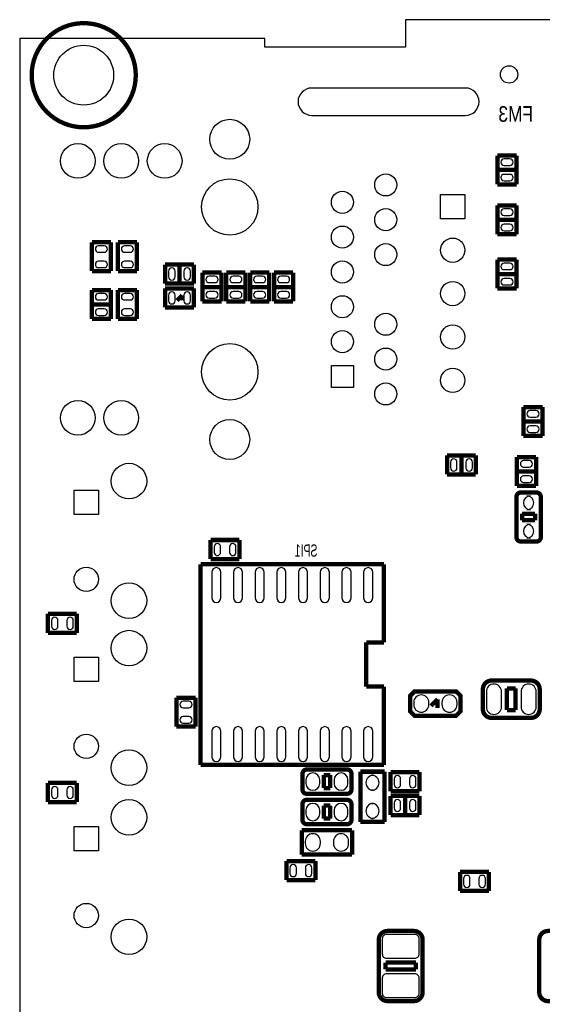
# Model space of a CAD drawing. Extents: x 0 to 181, y -28 to 74.
# Tile 2 of 13: x 0 to 31, y 16 to 74. Entities that reach past the tile are written whole.
import ezdxf
from ezdxf.enums import TextEntityAlignment as Align

# ---------------------------------------------------------------- set-up
doc = ezdxf.new("R2010")
doc.units = 0
doc.layers.add('DXF_BOT', color=7, linetype='CONTINUOUS')

msp = doc.modelspace()

# ---------------------------------------------------------------- linework, layer by layer
at = {"layer": 'DXF_BOT'}
for points in [[(0.040386, 5.266182), (6.040374, 5.266182), (6.040374, 1.066292), (13.640308, 1.066292), (13.640308, 0.066294), (167.140382, 0.066294), (167.140382, 3.316224, -0.414214), (168.14038, 4.316222), (179.83327, 4.316222, 0.199006), (180.186838, 4.46278), (180.493924, 4.769866, 0.198726), (180.640228, 5.123434), (180.640228, 68.509134, 0.198726), (180.493924, 68.862702), (180.186838, 69.169788, 0.199006), (179.83327, 69.316346), (168.14038, 69.316346, -0.414214), (167.140382, 70.316344), (167.140382, 73.566274), (22.64029, 73.566274), (22.64029, 71.966328), (14.400276, 71.966328), (14.400276, 72.4662), (0.040386, 72.4662)], [(26.14041, 67.966336, 1), (26.14041, 69.566282), (17.140428, 69.566282, 1), (17.140428, 67.966336)], [(28.4099, 65.029588), (28.7401, 65.029588, 1), (28.7401, 65.410588), (28.4099, 65.410588, 1)], [(28.4099, 64.129412), (28.7401, 64.129412, 1), (28.7401, 64.510412), (28.4099, 64.510412, 1)], [(28.4099, 62.108588), (28.7401, 62.108588, 1), (28.7401, 62.489588), (28.4099, 62.489588, 1)], [(28.4099, 61.208412), (28.7401, 61.208412, 1), (28.7401, 61.589412), (28.4099, 61.589412, 1)], [(4.9911, 60.330588), (4.6609, 60.330588, 1), (4.6609, 59.949588), (4.9911, 59.949588, 1)], [(6.5151, 60.330588), (6.1849, 60.330588, 1), (6.1849, 59.949588), (6.5151, 59.949588, 1)], [(4.9911, 59.430412), (4.6609, 59.430412, 1), (4.6609, 59.049412), (4.9911, 59.049412, 1)], [(6.5151, 59.430412), (6.1849, 59.430412, 1), (6.1849, 59.049412), (6.5151, 59.049412, 1)], [(9.138412, 58.5089), (9.138412, 58.8391, 1), (8.757412, 58.8391), (8.757412, 58.5089, 1)], [(10.038588, 58.5089), (10.038588, 58.8391, 1), (9.657588, 58.8391), (9.657588, 58.5089, 1)], [(28.7401, 59.314588), (28.4099, 59.314588, 1), (28.4099, 58.933588), (28.7401, 58.933588, 1)], [(11.1379, 58.171588), (11.4681, 58.171588, 1), (11.4681, 58.552588), (11.1379, 58.552588, 1)], [(12.5349, 58.171588), (12.8651, 58.171588, 1), (12.8651, 58.552588), (12.5349, 58.552588, 1)], [(13.9319, 58.171588), (14.2621, 58.171588, 1), (14.2621, 58.552588), (13.9319, 58.552588, 1)], [(15.3289, 58.171588), (15.6591, 58.171588, 1), (15.6591, 58.552588), (15.3289, 58.552588, 1)], [(28.7401, 58.414412), (28.4099, 58.414412, 1), (28.4099, 58.033412), (28.7401, 58.033412, 1)], [(11.1379, 57.271412), (11.4681, 57.271412, 1), (11.4681, 57.652412), (11.1379, 57.652412, 1)], [(12.5349, 57.271412), (12.8651, 57.271412, 1), (12.8651, 57.652412), (12.5349, 57.652412, 1)], [(13.9319, 57.271412), (14.2621, 57.271412, 1), (14.2621, 57.652412), (13.9319, 57.652412, 1)], [(15.3289, 57.271412), (15.6591, 57.271412, 1), (15.6591, 57.652412), (15.3289, 57.652412, 1)], [(4.9911, 57.536588), (4.6609, 57.536588, 1), (4.6609, 57.155588), (4.9911, 57.155588, 1)], [(6.1849, 57.155588), (6.5151, 57.155588, 1), (6.5151, 57.536588), (6.1849, 57.536588, 1)], [(9.138412, 57.1119), (9.138412, 57.4421, 1), (8.757412, 57.4421), (8.757412, 57.1119, 1)], [(10.038588, 57.1119), (10.038588, 57.4421, 1), (9.657588, 57.4421), (9.657588, 57.1119, 1)], [(4.9911, 56.636412), (4.6609, 56.636412, 1), (4.6609, 56.255412), (4.9911, 56.255412, 1)], [(6.1849, 56.255412), (6.5151, 56.255412, 1), (6.5151, 56.636412), (6.1849, 56.636412, 1)], [(30.2641, 50.678588), (29.9339, 50.678588, 1), (29.9339, 50.297588), (30.2641, 50.297588, 1)], [(30.2641, 49.778412), (29.9339, 49.778412, 1), (29.9339, 49.397412), (30.2641, 49.397412, 1)], [(25.267412, 47.6631), (25.267412, 47.3329, 1), (25.648412, 47.3329), (25.648412, 47.6631, 1)], [(26.167588, 47.6631), (26.167588, 47.3329, 1), (26.548588, 47.3329), (26.548588, 47.6631, 1)], [(29.8831, 47.757588), (29.5529, 47.757588, 1), (29.5529, 47.376588), (29.8831, 47.376588, 1)], [(29.8831, 46.857412), (29.5529, 46.857412, 1), (29.5529, 46.476412), (29.8831, 46.476412, 1)], [(29.9466, 44.8691), (29.7434, 44.8691, 1), (29.7434, 45.6819), (29.9466, 45.6819, 1)], [(29.9466, 43.2181), (29.7434, 43.2181, 1), (29.7434, 44.0309), (29.9466, 44.0309, 1)], [(11.805412, 42.3799), (11.805412, 42.7101, 1), (11.424412, 42.7101), (11.424412, 42.3799, 1)], [(12.705588, 42.3799), (12.705588, 42.7101, 1), (12.324588, 42.7101), (12.324588, 42.3799, 1)], [(11.2903, 41.21785), (11.2903, 39.71925, 1), (11.8237, 39.71925), (11.8237, 41.21785, 1)], [(12.5603, 41.21785), (12.5603, 39.71925, 1), (13.0937, 39.71925), (13.0937, 41.21785, 1)], [(13.8303, 41.21785), (13.8303, 39.71925, 1), (14.3637, 39.71925), (14.3637, 41.21785, 1)], [(15.1003, 41.21785), (15.1003, 39.71925, 1), (15.6337, 39.71925), (15.6337, 41.21785, 1)], [(16.3703, 41.21785), (16.3703, 39.71925, 1), (16.9037, 39.71925), (16.9037, 41.21785, 1)], [(17.6403, 41.21785), (17.6403, 39.71925, 1), (18.1737, 39.71925), (18.1737, 41.21785, 1)], [(18.9103, 41.21785), (18.9103, 39.71925, 1), (19.4437, 39.71925), (19.4437, 41.21785, 1)], [(20.1803, 41.21785), (20.1803, 39.71925, 1), (20.7137, 39.71925), (20.7137, 41.21785, 1)], [(2.280412, 38.0619), (2.280412, 38.3921, 1), (1.899412, 38.3921), (1.899412, 38.0619, 1)], [(3.180588, 38.0619), (3.180588, 38.3921, 1), (2.799588, 38.3921), (2.799588, 38.0619, 1)], [(27.3685, 34.2265), (27.3685, 33.3375, 1), (28.2575, 33.3375), (28.2575, 34.2265, 1)], [(29.4005, 34.2265), (29.4005, 33.3375, 1), (30.2895, 33.3375), (30.2895, 34.2265, 1)], [(24.003, 33.4645), (24.003, 33.5915, 1), (23.114, 33.5915), (23.114, 33.4645, 1)], [(25.654, 33.4645), (25.654, 33.5915, 1), (24.765, 33.5915), (24.765, 33.4645, 1)], [(9.6139, 33.279588), (9.9441, 33.279588, 1), (9.9441, 33.660588), (9.6139, 33.660588, 1)], [(9.6139, 32.379412), (9.9441, 32.379412, 1), (9.9441, 32.760412), (9.6139, 32.760412, 1)], [(11.2903, 31.90875), (11.2903, 30.41015, 1), (11.8237, 30.41015), (11.8237, 31.90875, 1)], [(12.5603, 31.90875), (12.5603, 30.41015, 1), (13.0937, 30.41015), (13.0937, 31.90875, 1)], [(13.8303, 31.90875), (13.8303, 30.41015, 1), (14.3637, 30.41015), (14.3637, 31.90875, 1)], [(15.1003, 31.90875), (15.1003, 30.41015, 1), (15.6337, 30.41015), (15.6337, 31.90875, 1)], [(16.3703, 31.90875), (16.3703, 30.41015, 1), (16.9037, 30.41015), (16.9037, 31.90875, 1)], [(17.6403, 31.90875), (17.6403, 30.41015, 1), (18.1737, 30.41015), (18.1737, 31.90875, 1)], [(18.9103, 31.90875), (18.9103, 30.41015, 1), (19.4437, 30.41015), (19.4437, 31.90875, 1)], [(20.1803, 31.90875), (20.1803, 30.41015, 1), (20.7137, 30.41015), (20.7137, 31.90875, 1)], [(17.6149, 28.8544), (17.6149, 29.0576, 1), (16.8021, 29.0576), (16.8021, 28.8544, 1)], [(19.2659, 28.8544), (19.2659, 29.0576, 1), (18.4531, 29.0576), (18.4531, 28.8544, 1)], [(20.7645, 28.448), (20.6375, 28.448, 1), (20.6375, 29.337), (20.7645, 29.337, 1)], [(22.346412, 28.7909), (22.346412, 29.1211, 1), (21.965412, 29.1211), (21.965412, 28.7909, 1)], [(23.246588, 28.7909), (23.246588, 29.1211, 1), (22.865588, 29.1211), (22.865588, 28.7909, 1)], [(2.280412, 28.1559), (2.280412, 28.4861, 1), (1.899412, 28.4861), (1.899412, 28.1559, 1)], [(3.180588, 28.1559), (3.180588, 28.4861, 1), (2.799588, 28.4861), (2.799588, 28.1559, 1)], [(17.6149, 27.0764), (17.6149, 27.2796, 1), (16.8021, 27.2796), (16.8021, 27.0764, 1)], [(19.2659, 27.0764), (19.2659, 27.2796, 1), (18.4531, 27.2796), (18.4531, 27.0764, 1)], [(20.7645, 26.797), (20.6375, 26.797, 1), (20.6375, 27.686), (20.7645, 27.686, 1)], [(21.965412, 27.7241), (21.965412, 27.3939, 1), (22.346412, 27.3939), (22.346412, 27.7241, 1)], [(22.865588, 27.7241), (22.865588, 27.3939, 1), (23.246588, 27.3939), (23.246588, 27.7241, 1)], [(17.653, 25.3365), (17.653, 25.4635, 1), (16.764, 25.4635), (16.764, 25.3365, 1)], [(19.304, 25.3365), (19.304, 25.4635, 1), (18.415, 25.4635), (18.415, 25.3365, 1)], [(15.869412, 23.9141), (15.869412, 23.5839, 1), (16.250412, 23.5839), (16.250412, 23.9141, 1)], [(16.769588, 23.9141), (16.769588, 23.5839, 1), (17.150588, 23.5839), (17.150588, 23.9141, 1)], [(26.410412, 22.9489), (26.410412, 23.2791, 1), (26.029412, 23.2791), (26.029412, 22.9489, 1)], [(27.310588, 22.9489), (27.310588, 23.2791, 1), (26.929588, 23.2791), (26.929588, 22.9489, 1)], [(23.4315, 18.866612), (23.4315, 19.755612, 0.414214), (23.1775, 20.009612), (21.5265, 20.009612, 0.414214), (21.2725, 19.755612), (21.2725, 18.866612, 0.414214), (21.5265, 18.612612), (23.1775, 18.612612, 0.414214), (23.4315, 18.866612)], [(23.4315, 16.566388), (23.4315, 17.455388, 0.414214), (23.1775, 17.709388), (21.5265, 17.709388, 0.414214), (21.2725, 17.455388), (21.2725, 16.566388, 0.414214), (21.5265, 16.312388), (23.1775, 16.312388, 0.414214), (23.4315, 16.566388)]]:
    msp.add_lwpolyline(points, format="xyb", close=True, dxfattribs=at)
at = {"layer": 'DXF_BOT', "const_width": 0.254}
for points in [[(6.838188, 70.31609, 1), (0.742188, 70.31609, 1)], [(30.3022, 43.0149), (29.3878, 43.0149, -0.414214), (29.1338, 43.2689), (29.1338, 45.6311, -0.414214), (29.3878, 45.8851), (30.3022, 45.8851, -0.414214), (30.5562, 45.6311), (30.5562, 43.2689, -0.414214), (30.3022, 43.0149)], [(30.4927, 33.1978), (30.4927, 34.3662, 0.414214), (29.9847, 34.8742), (27.6733, 34.8742, 0.414214), (27.1653, 34.3662), (27.1653, 33.1978, 0.414214), (27.6733, 32.6898), (29.9847, 32.6898, 0.414214), (30.4927, 33.1978)], [(19.4691, 29.4132), (19.4691, 28.4988, -0.414214), (19.2151, 28.2448), (16.8529, 28.2448, -0.414214), (16.5989, 28.4988), (16.5989, 29.4132, -0.414214), (16.8529, 29.6672), (19.2151, 29.6672, -0.414214), (19.4691, 29.4132)], [(19.4691, 27.6352), (19.4691, 26.7208, -0.414214), (19.2151, 26.4668), (16.8529, 26.4668, -0.414214), (16.5989, 26.7208), (16.5989, 27.6352, -0.414214), (16.8529, 27.8892), (19.2151, 27.8892, -0.414214), (19.4691, 27.6352)], [(21.5773, 16.109188), (23.1267, 16.109188, 0.414214), (23.6347, 16.617188), (23.6347, 19.704812, 0.414214), (23.1267, 20.212812), (21.5773, 20.212812, 0.414214), (21.0693, 19.704812), (21.0693, 16.617188, 0.414214), (21.5773, 16.109188)], [(30.9753, 16.109188), (32.5247, 16.109188, 0.414214), (33.0327, 16.617188), (33.0327, 19.704812, 0.414214), (32.5247, 20.212812), (30.9753, 20.212812, 0.414214), (30.4673, 19.704812), (30.4673, 16.617188, 0.414214), (30.9753, 16.109188)]]:
    msp.add_lwpolyline(points, format="xyb", close=True, dxfattribs=at)
for points in [[(28.0162, 65.613788), (28.0162, 63.926212)], [(29.1338, 65.613788), (28.0162, 65.613788)], [(29.1338, 63.926212), (29.1338, 65.613788)], [(29.1338, 64.77), (28.0162, 64.77)], [(28.0162, 63.926212), (29.1338, 63.926212)], [(28.0162, 62.692788), (28.0162, 61.005212)], [(29.1338, 62.692788), (28.0162, 62.692788)], [(29.1338, 61.005212), (29.1338, 62.692788)], [(29.1338, 61.849), (28.0162, 61.849)], [(28.0162, 61.005212), (29.1338, 61.005212)], [(4.2672, 60.533788), (4.2672, 58.846212)], [(5.3848, 60.533788), (4.2672, 60.533788)], [(5.3848, 58.846212), (5.3848, 60.533788)], [(5.7912, 60.533788), (5.7912, 58.846212)], [(6.9088, 60.533788), (5.7912, 60.533788)], [(6.9088, 58.846212), (6.9088, 60.533788)], [(29.1338, 59.517788), (28.0162, 59.517788)], [(28.0162, 59.517788), (28.0162, 57.830212)], [(29.1338, 57.830212), (29.1338, 59.517788)], [(4.2672, 58.846212), (5.3848, 58.846212)], [(5.7912, 58.846212), (6.9088, 58.846212)], [(8.554212, 59.2328), (8.554212, 58.1152)], [(10.241788, 59.2328), (8.554212, 59.2328)], [(9.398, 59.2328), (9.398, 58.1152)], [(10.241788, 58.1152), (10.241788, 59.2328)], [(10.7442, 58.755788), (10.7442, 57.068212)], [(11.8618, 58.755788), (10.7442, 58.755788)], [(11.8618, 57.068212), (11.8618, 58.755788)], [(12.1412, 58.755788), (12.1412, 57.068212)], [(13.2588, 58.755788), (12.1412, 58.755788)], [(13.2588, 57.068212), (13.2588, 58.755788)], [(13.5382, 58.755788), (13.5382, 57.068212)], [(14.6558, 58.755788), (13.5382, 58.755788)], [(14.6558, 57.068212), (14.6558, 58.755788)], [(14.9352, 58.755788), (14.9352, 57.068212)], [(16.0528, 58.755788), (14.9352, 58.755788)], [(16.0528, 57.068212), (16.0528, 58.755788)], [(28.0162, 58.674), (29.1338, 58.674)], [(8.554212, 58.1152), (10.241788, 58.1152)], [(5.3848, 57.739788), (4.2672, 57.739788)], [(4.2672, 57.739788), (4.2672, 56.052212)], [(5.3848, 56.052212), (5.3848, 57.739788)], [(5.7912, 57.739788), (5.7912, 56.052212)], [(6.9088, 57.739788), (5.7912, 57.739788)], [(6.9088, 56.052212), (6.9088, 57.739788)], [(10.241788, 57.8358), (8.554212, 57.8358)], [(8.554212, 57.8358), (8.554212, 56.7182)], [(10.241788, 56.7182), (10.241788, 57.8358)], [(11.8618, 57.912), (10.7442, 57.912)], [(13.2588, 57.912), (12.1412, 57.912)], [(14.6558, 57.912), (13.5382, 57.912)], [(16.0528, 57.912), (14.9352, 57.912)], [(28.0162, 57.830212), (29.1338, 57.830212)], [(9.247886, 57.126886), (9.548114, 57.427114)], [(9.548114, 57.427114), (9.548114, 57.126886)], [(10.7442, 57.068212), (11.8618, 57.068212)], [(12.1412, 57.068212), (13.2588, 57.068212)], [(13.5382, 57.068212), (14.6558, 57.068212)], [(14.9352, 57.068212), (16.0528, 57.068212)], [(4.2672, 56.896), (5.3848, 56.896)], [(8.554212, 56.7182), (10.241788, 56.7182)], [(4.2672, 56.052212), (5.3848, 56.052212)], [(5.7912, 56.052212), (6.9088, 56.052212)], [(30.6578, 50.881788), (29.5402, 50.881788)], [(29.5402, 50.881788), (29.5402, 49.194212)], [(30.6578, 49.194212), (30.6578, 50.881788)], [(29.5402, 50.038), (30.6578, 50.038)], [(29.5402, 49.194212), (30.6578, 49.194212)], [(25.064212, 48.0568), (25.064212, 46.9392)], [(26.751788, 48.0568), (25.064212, 48.0568)], [(25.908, 46.9392), (25.908, 48.0568)], [(26.751788, 46.9392), (26.751788, 48.0568)], [(30.2768, 47.960788), (29.1592, 47.960788)], [(29.1592, 47.960788), (29.1592, 46.273212)], [(30.2768, 46.273212), (30.2768, 47.960788)], [(25.064212, 46.9392), (26.751788, 46.9392)], [(29.1592, 47.117), (30.2768, 47.117)], [(29.1592, 46.273212), (30.2768, 46.273212)], [(29.464, 44.6405), (29.464, 44.2595)], [(30.226, 44.6405), (29.464, 44.6405)], [(30.226, 44.2595), (30.226, 44.6405)], [(29.464, 44.2595), (30.226, 44.2595)], [(12.908788, 43.1038), (11.221212, 43.1038)], [(11.221212, 43.1038), (11.221212, 41.9862)], [(12.908788, 41.9862), (12.908788, 43.1038)], [(11.221212, 41.9862), (12.908788, 41.9862)], [(21.3741, 41.68775), (10.6299, 41.68775)], [(10.6299, 41.68775), (10.6299, 29.94025)], [(21.3741, 37.109654), (21.3741, 41.68775)], [(3.383788, 38.7858), (1.696212, 38.7858)], [(1.696212, 38.7858), (1.696212, 37.6682)], [(3.383788, 37.6682), (3.383788, 38.7858)], [(1.696212, 37.6682), (3.383788, 37.6682)], [(20.337526, 34.518346), (20.337526, 37.109654)], [(20.337526, 37.109654), (21.3741, 37.109654)], [(21.3741, 34.518346), (20.337526, 34.518346)], [(21.3741, 29.94025), (21.3741, 34.518346)], [(28.575, 34.417), (29.083, 34.417)], [(28.575, 33.147), (28.575, 34.417)], [(29.083, 34.417), (29.083, 33.147)], [(9.2202, 33.863788), (9.2202, 32.176212)], [(10.3378, 33.863788), (9.2202, 33.863788)], [(10.3378, 32.176212), (10.3378, 33.863788)], [(24.13, 33.401), (24.511, 33.782)], [(24.511, 33.782), (24.511, 33.274)], [(29.083, 33.147), (28.575, 33.147)], [(9.2202, 32.176212), (10.3378, 32.176212)], [(10.6299, 29.94025), (21.3741, 29.94025)], [(18.2245, 29.337), (17.8435, 29.337)], [(17.8435, 29.337), (17.8435, 28.575)], [(18.2245, 28.575), (18.2245, 29.337)], [(19.9898, 29.5402), (19.9898, 26.5938)], [(21.4122, 29.5402), (19.9898, 29.5402)], [(21.4122, 26.5938), (21.4122, 29.5402)], [(23.449788, 29.5148), (21.762212, 29.5148)], [(21.762212, 29.5148), (21.762212, 28.3972)], [(23.449788, 28.3972), (23.449788, 29.5148)], [(3.383788, 28.8798), (1.696212, 28.8798)], [(1.696212, 28.8798), (1.696212, 27.7622)], [(3.383788, 27.7622), (3.383788, 28.8798)], [(17.8435, 28.575), (18.2245, 28.575)], [(21.762212, 28.3972), (23.449788, 28.3972)], [(1.696212, 27.7622), (3.383788, 27.7622)], [(18.2245, 27.559), (17.8435, 27.559)], [(17.8435, 27.559), (17.8435, 26.797)], [(18.2245, 26.797), (18.2245, 27.559)], [(21.762212, 28.1178), (21.762212, 27.0002)], [(23.449788, 28.1178), (21.762212, 28.1178)], [(22.606, 27.0002), (22.606, 28.1178)], [(23.449788, 27.0002), (23.449788, 28.1178)], [(21.762212, 27.0002), (23.449788, 27.0002)], [(17.8435, 26.797), (18.2245, 26.797)], [(19.9898, 26.5938), (21.4122, 26.5938)], [(16.5608, 26.1112), (16.5608, 24.6888)], [(19.5072, 26.1112), (16.5608, 26.1112)], [(19.5072, 24.6888), (19.5072, 26.1112)], [(16.5608, 24.6888), (19.5072, 24.6888)], [(15.666212, 24.3078), (15.666212, 23.1902)], [(17.353788, 24.3078), (15.666212, 24.3078)], [(17.353788, 23.1902), (17.353788, 24.3078)], [(25.826212, 23.6728), (25.826212, 22.5552)], [(27.513788, 23.6728), (25.826212, 23.6728)], [(27.513788, 22.5552), (27.513788, 23.6728)], [(15.666212, 23.1902), (17.353788, 23.1902)], [(25.826212, 22.5552), (27.513788, 22.5552)], [(23.241, 18.360898), (21.463, 18.360898)], [(21.463, 18.360898), (21.463, 17.961102)], [(23.241, 17.961102), (23.241, 18.360898)], [(21.463, 17.961102), (23.241, 17.961102)]]:
    msp.add_lwpolyline(points, dxfattribs=at)
at = {"layer": 'DXF_BOT'}
for points in [[(24.6888, 63.3222), (26.1112, 63.3222), (26.1112, 61.8998), (24.6888, 61.8998)], [(18.292572, 53.323744), (19.587972, 53.323744), (19.587972, 52.028344), (18.292572, 52.028344)], [(3.2258, 46.014132), (4.6482, 46.014132), (4.6482, 44.591732), (3.2258, 44.591732)], [(3.2258, 36.235132), (4.6482, 36.235132), (4.6482, 34.812732), (3.2258, 34.812732)], [(3.2258, 26.329132), (4.6482, 26.329132), (4.6482, 24.906732), (3.2258, 24.906732)]]:
    msp.add_lwpolyline(points, close=True, dxfattribs=at)
at = {"layer": 'DXF_BOT', "const_width": 0.254}
msp.add_lwpolyline([(25.8572, 33.9852), (25.8572, 33.0708), (25.6032, 32.8168), (23.1648, 32.8168), (22.9108, 33.0708), (22.9108, 33.9852), (23.1648, 34.2392), (25.6032, 34.2392)], close=True, dxfattribs=at)
at = {"layer": 'DXF_BOT'}
for centre, radius in [((3.790188, 70.31609), 1.7526), ((28.702, 70.358), 0.508), ((12.340336, 66.566034), 1.1684), ((3.450336, 65.296034), 1.016), ((5.990336, 65.296034), 1.016), ((8.530336, 65.296034), 1.016), ((12.340336, 62.601094), 1.651), ((21.480272, 63.895986), 0.6477), ((18.940272, 62.876176), 0.6477), ((21.480272, 61.856112), 0.6477), ((18.940272, 60.836048), 0.6477), ((25.4, 60.071), 0.7112), ((21.480272, 59.815984), 0.6477), ((18.940272, 58.796174), 0.6477), ((25.4, 57.531), 0.7112), ((18.940272, 56.756046), 0.6477), ((21.480272, 55.736236), 0.6477), ((18.940272, 54.716172), 0.6477), ((25.4, 54.991), 0.7112), ((12.340336, 52.951126), 1.651), ((21.480272, 53.696108), 0.6477), ((25.4, 52.451), 0.7112), ((21.480272, 51.656234), 0.6477), ((3.450336, 50.256186), 1.016), ((5.990336, 50.256186), 1.016), ((12.340336, 48.986186), 1.1684), ((6.437122, 46.55312), 1.0414), ((3.937, 40.803068), 0.7112), ((6.437122, 39.55288), 1.0414), ((6.437122, 36.77412), 1.0414), ((3.937, 31.024068), 0.7112), ((6.437122, 29.77388), 1.0414), ((6.437122, 26.86812), 1.0414), ((3.937, 21.118068), 0.7112), ((6.437122, 19.86788), 1.0414)]:
    msp.add_circle(centre, radius, dxfattribs=at)

# ---------------------------------------------------------------- texts
at = {"layer": 'DXF_BOT', "text_generation_flag": 2, "width": 0.833333}
msp.add_text('FM3', height=0.9144, dxfattribs=at).set_placement((30.1117, 67.5894))
at = {"layer": 'DXF_BOT', "text_generation_flag": 2, "width": 0.642857}
msp.add_text('SPI1', height=0.7112, dxfattribs=at).set_placement((16.8148, 42.130218), align=Align.CENTER)

doc.saveas('drawing.dxf')
